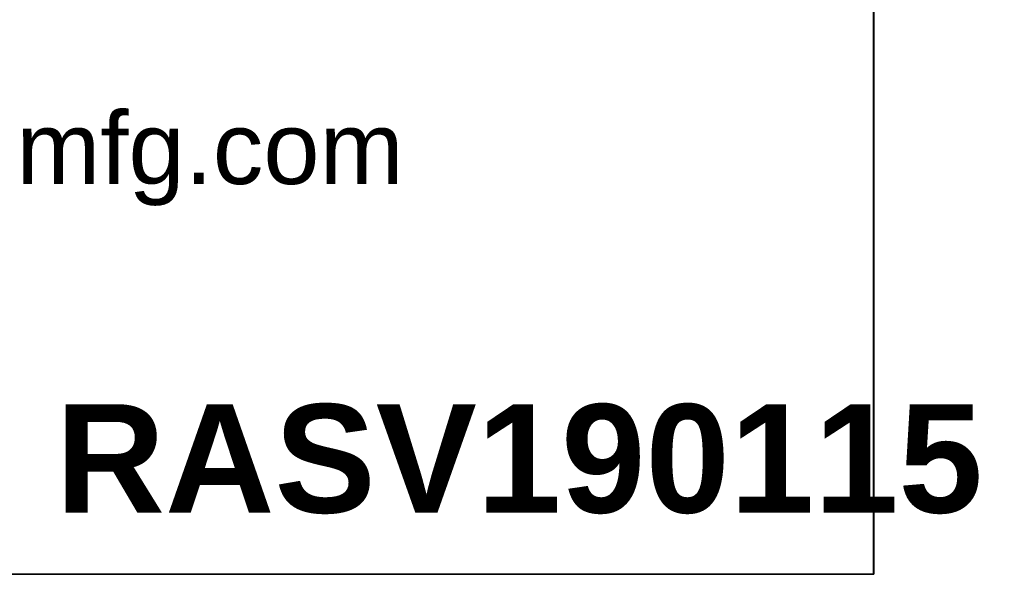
# Model space of a CAD drawing. Header units: inches. Extents: x 0 to 80.9, y 0 to 59.8.
# Tile 9 of 15: x 74.2 to 80.9, y 0 to 3.7. Entities that reach past the tile are written whole.
import ezdxf
from ezdxf import colors
from ezdxf.entities.mleader import LeaderData, LeaderLine
from ezdxf.math import Vec2, Vec3

# ---------------------------------------------------------------- set-up
doc = ezdxf.new("R2010")
doc.units = ezdxf.units.IN
doc.header["$MEASUREMENT"] = 0
doc.layers.add('Default', color=7, linetype='Continuous')

# ---------------------------------------------------------------- blocks, each defined once
blk = doc.blocks.new('_DOT')
at = {"color": 0}
blk.add_line((0, 0), (-1, 0), dxfattribs=at)
at = {"color": 0, "const_width": 0.333}
blk.add_lwpolyline([(-0.1665, 0, 1), (0.1665, 0, 1)], format="xyb", close=True, dxfattribs=at)
blk = doc.blocks.new('Block13')
at = {"layer": 'Default', "color": 7, "linetype": 'Continuous'}
for p, q in [((3.5155, 1.6479), (3.5155, 0)), ((3.5155, 0), (0, 0))]:
    blk.add_line(p, q, dxfattribs=at)
at = {"layer": 'Default', "insert": (1.3679, 0.6396), "char_height": 0.1, "width": 1.572281, "attachment_point": 1}
blk.add_mtext('{\\fArial|b0||i0||c0|p34;\\C7;\\H0.1;\\W1.;www.hammondmfg.com}', dxfattribs=at)
blk = doc.blocks.new('Block11')
at = {"layer": 'Default', "color": 7}
blk.add_blockref('Block13', (0, 0), dxfattribs=at)
blk = doc.blocks.new('Block10')
at = {"layer": 'Default', "color": 7}
blk.add_blockref('Block11', (0, 0), dxfattribs=at)
blk = doc.blocks.new('Block2')
at = {"layer": 'Default', "color": 7, "linetype": 'Continuous'}
blk.add_line((-52.744, 0), (-0.012, 0), dxfattribs=at)
at = {"layer": 'Default', "color": 7, "xscale": 15, "yscale": 15, "zscale": 15}
blk.add_blockref('Block10', (-52.744, 0), dxfattribs=at)
at = {"layer": 'Default', "color": 7, "linetype": 'Continuous'}
ml = blk.add_multileader_mtext('Standard', dxfattribs=at)
ml.set_content('{\\pxsm0.9;\\fArial|b1||i0||c0|p34;\\W1.;RASV190115\\P}', color=7)
ml.set_leader_properties()
ml.set_arrow_properties(name='DOT')
ml.build(insert=Vec2(0, 0))
ml.multileader.update_dxf_attribs({"leader_type": 0, "dogleg_length": 0, "arrow_head_size": 2.25})
ctx = ml.context
ctx.base_point, ctx.char_height, ctx.arrow_head_size, ctx.landing_gap_size = Vec3(-16.889, 2.38), 2.25, 2.25, 0.787
ctx.text_align_type = 1
notes = []
notes.append((ctx, [(0, (0, 0, 0), (0, 0), (1, 0), 1, [])]))
ctx.mtext.insert, ctx.mtext.alignment = Vec3(-7.361, 3.527), 2
for ctx, leaders in notes:
    for number, flags, end, landing, length, lines in leaders:
        leader = LeaderData()
        leader.index, (leader.has_last_leader_line, leader.has_dogleg_vector, leader.attachment_direction) = number, flags
        leader.last_leader_point, leader.dogleg_vector, leader.dogleg_length = Vec3(end), Vec3(landing), length
        for number, points, colour, breaks in lines:
            line = LeaderLine()
            line.index, line.vertices, line.color, line.breaks = number, Vec3.list(points), colors.encode_raw_color(colour), breaks
            leader.lines.append(line)
        ctx.leaders.append(leader)
blk = doc.blocks.new('Block222')
at = {"layer": 'Default', "color": 7}
blk.add_blockref('Block2', (106.578, -49.503), dxfattribs=at)

msp = doc.modelspace()

# ---------------------------------------------------------------- linework, layer by layer
at = {"layer": 'Default', "color": 7, "linetype": 'Continuous'}
for p, q in [((80, 0), (80, 59.7829)), ((0, 0), (79.9999, 0))]:
    msp.add_line(p, q, dxfattribs=at)

# ---------------------------------------------------------------- block references
at = {"layer": 'Default', "color": 7, "xscale": 0.325, "yscale": 0.325, "zscale": 0.325}
msp.add_blockref('Block222', (45.3678, 16.0888), dxfattribs=at)

doc.saveas('drawing.dxf')
